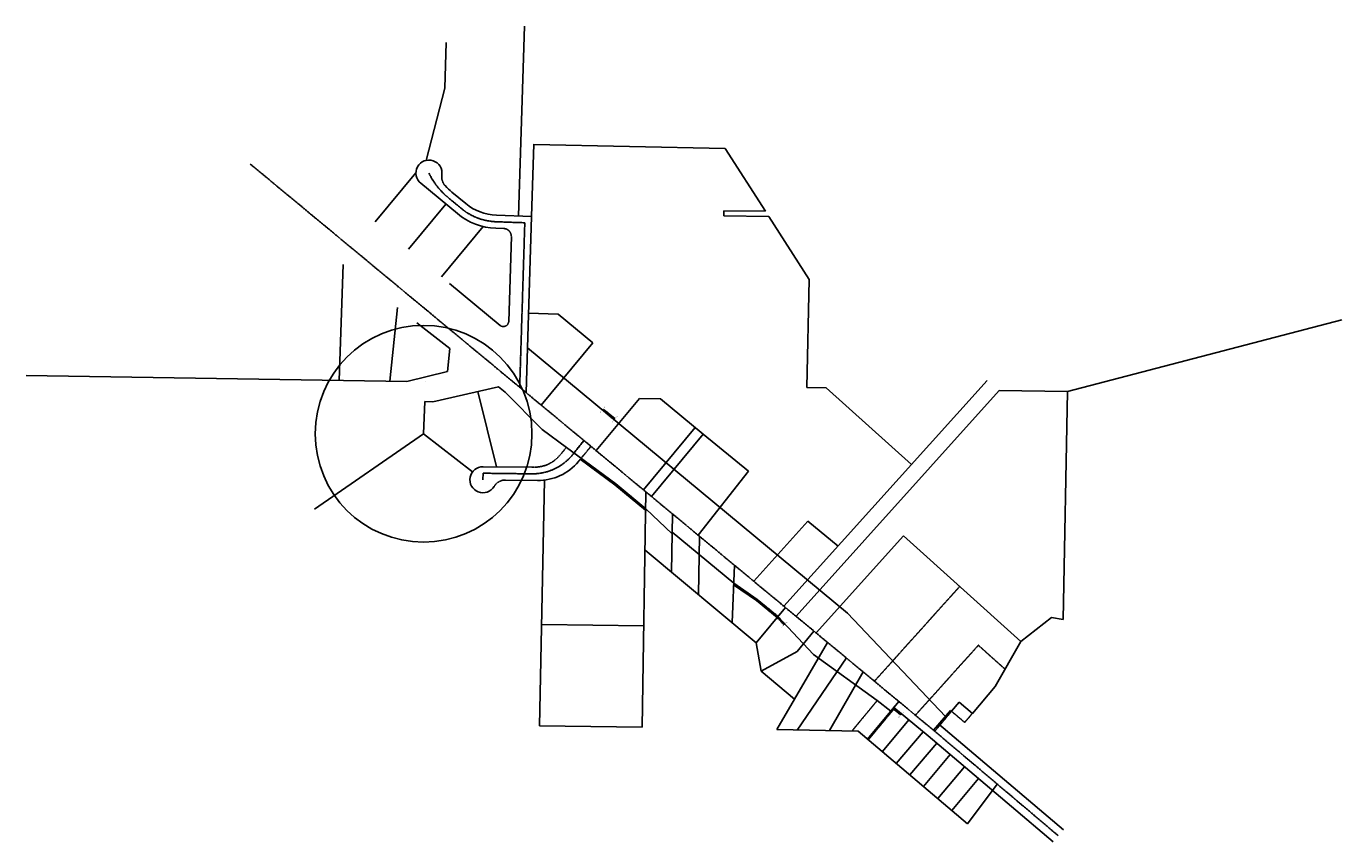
# Model space of a CAD drawing. Header units: feet. Extents: x 1415789 to 1441325, y 311679 to 331338.
# Tile 1 of 6: x 1415789 to 1420829, y 311679 to 314804. Entities that reach past the tile are written whole.
import ezdxf

# ---------------------------------------------------------------- set-up
doc = ezdxf.new("R2010")
doc.units = ezdxf.units.FT
doc.header["$MEASUREMENT"] = 0
for name, pattern in [('B', [0.3, 0.25, -0.05]), ('cl', [5, 0.09375, -0.09375, 4.625, -0.09375, 0.09375]), ('DASHED', [0.75, 0.5, -0.25]), ('DASHED2', [0.375, 0.25, -0.125])]:
    doc.linetypes.add(name, pattern=pattern)
for name, color, linetype in [('DV_X_Property_Line', 80, 'Continuous'), ('RW_P_Esmt_TMP', 8, 'esmtmppr'), ('RW_P_Text-Boundary', 20, 'Continuous'), ('RW_X_CL', 180, 'cl'), ('RW_X_Esmt_SH', 50, 'esmtshex'), ('RW_X_Fee_RW', 50, 'rowex'), ('SC_Scratch1', 7, 'Continuous'), ('TX_X_1', 7, 'Continuous')]:
    doc.layers.add(name, color=color, linetype=linetype)
doc.styles.add('Slanted', font='font31.shx', dxfattribs={"height": 0.14})
doc.styles.add('Straight-Normal', font='font30.shx', dxfattribs={"height": 0.14})
doc.styles.add('Style-font31', font='font31.shx')
doc.linetypes.add('esmtmppr', pattern='A,1.95,-0.05,["TMP",Slanted,S=1,R=0,X=0,Y=-0.06],-0.35,1.95', length=4.3)
doc.linetypes.add('esmtshex', pattern='A,0.75,-0.1,["Ex SH",Straight-Normal,S=1,R=0,X=0,Y=-0.06],-0.55,0.75,-0.3,0.75,-0.3,0.75,-0.3,0.75,-0.3', length=5.6)
doc.linetypes.add('rowex', pattern='A,0.75,-0.05,["Ex R/W",Straight-Normal,S=1,R=0,X=0,Y=-0.06],-0.7,0.75,-0.3,0.75,-0.3,0.75,-0.3,0.75,-0.3', length=5.7)

msp = doc.modelspace()

# ---------------------------------------------------------------- linework, layer by layer
at = {"layer": 'DV_X_Property_Line'}
for p, q in [((1417697.7, 314803.7), (1417675.1, 314076.8)), ((1417398.4, 314741), (1417393, 314566.7)), ((1417393, 314566.7), (1417321.1, 314289.8)), ((1417725.1, 314075), (1417733.7, 314351.4)), ((1417734.1, 314351.2), (1418466.9, 314336)), ((1418466.9, 314336), (1418621.2, 314094.7)), ((1417126.1, 314054.5), (1417282, 314242.7)), ((1417253.1, 313949.2), (1417396.7, 314122.5)), ((1418461.9, 314097.1), (1418461.4, 314077.1)), ((1418461.4, 314077.1), (1418634.1, 314074.5)), ((1418461.9, 314097.1), (1418621.2, 314094.7)), ((1418634.1, 314074.5), (1418788.5, 313833.1)), ((1417380.2, 313843.9), (1417539.7, 314036.4)), ((1416988.3, 313447), (1417003, 313890.6)), ((1418788.5, 313833.1), (1418780, 313419.4)), ((1417182.3, 313444), (1417211.5, 313726.4)), ((1417713.6, 313704.5), (1417826.9, 313701)), ((1417826.9, 313701), (1417960.3, 313590.5)), ((1417704.1, 313400.2), (1417709.4, 313571.1)), ((1417960.3, 313590.5), (1417762.5, 313351.8)), ((1417319.6, 313441.9), (1417319.6, 313441.9)), ((1417518.7, 313403.9), (1417590.2, 313115.5)), ((1418692.3, 312581.3), (1419470.5, 313446.6)), ((1418738.5, 312542.9), (1419516.8, 313408.3)), ((1418780, 313419.4), (1418853.5, 313418.2)), ((1418853.5, 313418.2), (1419180.5, 313124.2)), ((1419516.8, 313408.3), (1419778.4, 313404.3)), ((1419778.4, 313404.3), (1419762.7, 312530.1)), ((1417311.4, 313242.4), (1417316.5, 313366.2)), ((1417972.6, 313177.7), (1418138.5, 313377.9)), ((1418138.5, 313377.9), (1418219.7, 313376.2)), ((1418219.7, 313376.2), (1418382.5, 313241.3)), ((1418351.7, 313266.8), (1418153.6, 313027.7)), ((1417311.4, 313242.4), (1417499.2, 313096.7)), ((1418382.5, 313241.3), (1418184.4, 313002.2)), ((1418556.3, 313098.5), (1418382.5, 313241.3)), ((1418363.5, 312853.7), (1418556.3, 313098.5)), ((1417774.6, 313064.9), (1417756, 312123.6)), ((1418149.6, 312118.2), (1418163.4, 313019.6)), ((1418265, 312935.3), (1418261.6, 312711.7)), ((1418784.4, 312907.8), (1418576.8, 312677)), ((1418899.9, 312812.1), (1418784.4, 312907.8)), ((1418368.5, 312849.6), (1418365.1, 312625.9)), ((1418815.6, 312479.1), (1419149.8, 312850.7)), ((1419149.8, 312850.7), (1419599.4, 312446.5)), ((1418586.3, 312441.8), (1418160, 312796.1)), ((1418493.7, 312518.8), (1418502.6, 312738.5)), ((1418698.1, 312576.5), (1418586.3, 312441.8)), ((1418155.5, 312505.7), (1417763.9, 312511.7)), ((1419717.2, 312538.3), (1419599.4, 312446.5)), ((1419762.7, 312530.1), (1419717.2, 312538.3)), ((1418859.1, 312443), (1418664.8, 312108.5)), ((1418742.4, 312408.5), (1418807, 312486.2)), ((1419599.4, 312446.5), (1419501.3, 312273.7)), ((1418604.4, 312333.2), (1418586.3, 312441.8)), ((1418604.4, 312333.2), (1418742.4, 312408.5)), ((1418743.3, 312107.1), (1418931.3, 312383.2)), ((1418733, 312225.9), (1418604.4, 312333.2)), ((1418995.3, 312330.2), (1418866.7, 312105)), ((1419501.3, 312273.7), (1419414.2, 312170.5)), ((1419012.8, 312072.6), (1419132.2, 312216.7)), ((1419363.2, 312213.5), (1419334.3, 312179)), ((1419414.2, 312170.5), (1419363.2, 312213.5)), ((1419069.4, 312024.6), (1419170.2, 312146.2)), ((1419330.3, 312182.4), (1419265.7, 312106)), ((1419334.3, 312179), (1419330.3, 312182.4)), ((1418149.6, 312118.2), (1417756, 312123.6)), ((1418664.8, 312108.5), (1418976.8, 312103.2)), ((1418976.8, 312103.2), (1419395.9, 311747.7)), ((1419122.8, 311979.4), (1419225.5, 312100.4)), ((1419175, 311935.1), (1419277.7, 312056.6)), ((1419226.8, 311891.1), (1419329.7, 312012.7)), ((1419281.8, 311844.5), (1419384.6, 311966.2)), ((1419335.1, 311799.2), (1419438.1, 311921)), ((1419395.8, 311747.5), (1419509.5, 311899.9))]:
    msp.add_line(p, q, dxfattribs=at)
at = {"layer": 'DV_X_Property_Line', "color": 247, "linetype": 'B'}
for p, q in [((1419038.9, 312294), (1419365.3, 312656.9)), ((1419196, 312163.8), (1419437.2, 312432)), ((1419437.2, 312432), (1419539.1, 312340.4)), ((1419334.3, 312179), (1419270.1, 312102.4)), ((1419384.9, 312136.2), (1419334.3, 312179)), ((1419414, 312170.6), (1419384.9, 312136.2))]:
    msp.add_line(p, q, dxfattribs=at)
at = {"layer": 'DV_X_Property_Line', "color": 247, "linetype": 'DASHED2'}
for p, q in [((1418953.1, 312103.6), (1419049.7, 312220.2)), ((1419016, 312069.9), (1419116.3, 312190.9))]:
    msp.add_line(p, q, dxfattribs=at)
at = {"layer": 'RW_P_Esmt_TMP'}
for p, q in [((1418044.3, 313046.8), (1418162.3, 312949)), ((1418499.5, 312663.5), (1418586.5, 312604)), ((1418586.5, 312604), (1418666.1, 312538))]:
    msp.add_line(p, q, dxfattribs=at)
at = {"layer": 'RW_P_Esmt_TMP', "ltscale": 0.85, "flags": 128}
for points in [[(1418001.2, 313335.8), (1417998, 313332)], [(1418001.2, 313335.8), (1418043.8, 313300.5)], [(1418043.8, 313300.5), (1418040.6, 313296.6)], [(1419109.9, 312189.8), (1419138.5, 312166.1)], [(1419138.5, 312166.1), (1419141.6, 312169.9)]]:
    msp.add_lwpolyline(points, dxfattribs=at)
at = {"layer": 'RW_P_Esmt_TMP', "flags": 128}
for points in [[(1417911.8, 313144.4), (1418044.3, 313046.8)], [(1418666.1, 312538), (1418691.2, 312510.9), (1418694.8, 312514.4)]]:
    msp.add_lwpolyline(points, dxfattribs=at)
at = {"layer": 'RW_P_Text-Boundary'}
msp.add_line((1417311.4, 313242.4), (1416893.5, 312953.3), dxfattribs=at)
msp.add_circle((1417311.4, 313242.4), 415.4, dxfattribs=at)
at = {"layer": 'RW_X_CL'}
for p, q in [((1416647.2, 314276), (1419264.1, 312107.4)), ((1417456.7, 314105.2), (1417404.3, 314148.7)), ((1417589.4, 314054.7), (1417699.3, 314050.9)), ((1417699.3, 314050.9), (1417679.7, 313420.4)), ((1417925.9, 313216.3), (1417884.4, 313164.2)), ((1417539.3, 313091.1), (1417538.8, 313066.1)), ((1417725.4, 313088.7), (1417539.3, 313091.1)), ((1419264.1, 312107.4), (1419743.4, 311702.1))]:
    msp.add_line(p, q, dxfattribs=at)
for centre, radius, start, end in [((1417579.6, 314360.3), 274.9, 205.7279, 230.351), ((1417597.1, 314274.6), 220, 230.3514, 268.0008), ((1417727.9, 313288.7), 200, 269.2691, 321.4855)]:
    msp.add_arc(centre, radius, start, end, dxfattribs=at)
at = {"layer": 'RW_X_Esmt_SH', "ltscale": 0.75}
for p, q in [((1417411, 313818.4), (1417604.8, 313657.8)), ((1417286.1, 313667.7), (1417411.8, 313568.7)), ((1417411.8, 313568.7), (1417403.6, 313480.4)), ((1417709.4, 313571.1), (1418936.1, 312554.5)), ((1417858.5, 313189.9), (1418047.5, 313050.6)), ((1418047.5, 313050.6), (1418163, 312954.9)), ((1418163, 312954.9), (1418263.9, 312859.3)), ((1418264, 312864.8), (1418499.8, 312669.4)), ((1418499.8, 312669.4), (1418589.7, 312607.8)), ((1418589.7, 312607.8), (1418667.9, 312543.1)), ((1418936.1, 312554.5), (1419310.7, 312159.3)), ((1418667.9, 312543.1), (1418805.3, 312396.7)), ((1418805.3, 312396.7), (1419049.1, 312220.6)), ((1419049.1, 312220.6), (1419101.3, 312179.4)), ((1419285.1, 312128.9), (1419762.8, 311725))]:
    msp.add_line(p, q, dxfattribs=at)
at = {"layer": 'RW_X_Fee_RW', "ltscale": 0.75}
for p, q in [((1417300.7, 314202.1), (1417440.8, 314086)), ((1417420.2, 314167.9), (1417472.7, 314124.5)), ((1417590.3, 314079.7), (1417725.1, 314075)), ((1417709.4, 313571.1), (1417725.1, 314075)), ((1417588.5, 314029.8), (1417618.7, 314028.7)), ((1417637.6, 313672.6), (1417647.7, 313997.8)), ((1415789.2, 313465.7), (1417247.6, 313443)), ((1417247.6, 313443), (1417403.6, 313480.4)), ((1417346.8, 313364.9), (1417598.2, 313421.9)), ((1417598.2, 313421.9), (1417624, 313401.6)), ((1417624, 313401.6), (1417765.3, 313258.6)), ((1417316.5, 313366.2), (1417346.8, 313364.9)), ((1417765.3, 313258.6), (1417858.5, 313189.9)), ((1417539.6, 313116.1), (1417725.7, 313113.7)), ((1417625.4, 313065), (1417748.1, 313063.4)), ((1419113.1, 312193.6), (1419245, 312084.3)), ((1419244.8, 312084.5), (1419724, 311679.2))]:
    msp.add_line(p, q, dxfattribs=at)
at = {"layer": 'RW_X_Fee_RW', "linetype": 'DASHED', "ltscale": 0.75}
for p, q in [((1417858.5, 313189.9), (1417834.3, 313160.6)), ((1417952.9, 313194), (1417904.6, 313135.7))]:
    msp.add_line(p, q, dxfattribs=at)
at = {"layer": 'RW_X_Fee_RW', "ltscale": 0.75}
for centre, radius, start, end in [((1417332, 314241), 50, 351.7838, 231.1488), ((1417579.6, 314360.3), 249.9, 221.9507, 230.351), ((1417597.1, 314274.6), 195, 230.3514, 268.0008), ((1417597.1, 314274.6), 245, 230.3514, 268.0008), ((1417538.8, 313066.1), 50, 89.066, 329.2753), ((1417750.6, 313263.4), 200, 269.2685, 320.3313)]:
    msp.add_arc(centre, radius, start, end, dxfattribs=at)
at = {"layer": 'RW_X_Fee_RW', "linetype": 'DASHED', "ltscale": 0.75}
for centre, radius, start, end in [((1417431, 314226.7), 50, 171.7838, 221.9507), ((1417617.7, 313998.7), 30, 358.2192, 88.0008), ((1417617.6, 313673.2), 20, 230.3513, 358.2192), ((1417734.1, 313243.5), 130, 288.6338, 320.3849), ((1417727.9, 313288.7), 175, 269.2691, 285.8333), ((1417624.7, 313015), 50, 89.2691, 149.2753)]:
    msp.add_arc(centre, radius, start, end, dxfattribs=at)
at = {"layer": 'SC_Scratch1'}
msp.add_line((1419778.4, 313404.3), (1420829.4, 313679.3), dxfattribs=at)
msp.add_line((1419778.4, 313404.3), (1420829.4, 313679.3), dxfattribs=at)

# ---------------------------------------------------------------- texts
at = {"layer": 'RW_P_Text-Boundary', "color": 7, "linetype": 'Continuous', "lineweight": -3, "char_height": 2.8, "style": 'Style-font31'}
for s, insert, attachment_point, rotation in [('N39°38\'55"E 5.00\'', (1417999.2, 313334.2), 8, 50.3513), ('N50°21\'05"W 55.41\'', (1418019, 313313.9), 2, 320.3513), ('S50°21\'05"E 55.41\'', (1418022.8, 313318.5), 8, 320.3513), ('S39°38\'55"W 5.00\'', (1418042.6, 313298.2), 2, 50.3513), ('N39°40\'07"E 5.01\'', (1417913, 313146.7), 8, 50.3313), ('N53°37\'32"W 164.57\'', (1417977.7, 313095.2), 2, 323.6256), ('S53°37\'18"E 164.62\'', (1417981.5, 313099.9), 8, 323.6217), ('N50°21\'05"W 153.29\'', (1418103, 312997.5), 2, 320.3514), ('S50°21\'05"E 149.23\'', (1418105.3, 313003.4), 8, 320.3514), ('S00°52\'44"W 6.41\'', (1418162.9, 312952.2), 2, 89.1211), ('N02°18\'51"E 5.90\'', (1418499.2, 312666.4), 8, 87.6858), ('S55°37\'03"E 108.95\'', (1418545, 312639), 8, 325.6175), ('N55°37\'54"W 105.31\'', (1418542.7, 312633.3), 2, 325.6316), ('N50°21\'05"W 103.46\'', (1418626, 312570.6), 2, 320.3513), ('S50°21\'05"E 101.52\'', (1418629.1, 312575.8), 8, 320.3513), ('N39°41\'45"E 4.76\'', (1418667.3, 312540.2), 8, 50.3042), ('S39°41\'45"W 4.76\'', (1418668, 312539.5), 2, 50.3042), ('N42°46\'25"W 36.86\'', (1418678.3, 312524.1), 2, 312.7737), ('S43°12\'20"E 37.45\'', (1418682.3, 312528.4), 8, 313.2055), ('S46°47\'59"W 5.00\'', (1418693.3, 312512.3), 2, 43.2002), ('N39°38\'55"E 5.00\'', (1419111.1, 312192), 8, 50.3514), ('S50°21\'05"E 37.13\'', (1419127.7, 312182.1), 8, 320.3513), ('N50°21\'05"W 37.13\'', (1419123.8, 312177.5), 2, 320.3513), ('S39°38\'55"W 5.00\'', (1419140.4, 312167.7), 2, 50.3513)]:
    msp.add_mtext(s, dxfattribs=dict(at, insert=insert, attachment_point=attachment_point, rotation=rotation))
at = {"layer": 'TX_X_1', "color": 7, "linetype": 'Continuous', "lineweight": -3, "insert": (1418668.9, 312542.7), "char_height": 2.8, "attachment_point": 8, "rotation": 313.2002, "style": 'Style-font31'}
msp.add_mtext('S43°12\'01"E 1.91\'', dxfattribs=at)

doc.saveas('drawing.dxf')
